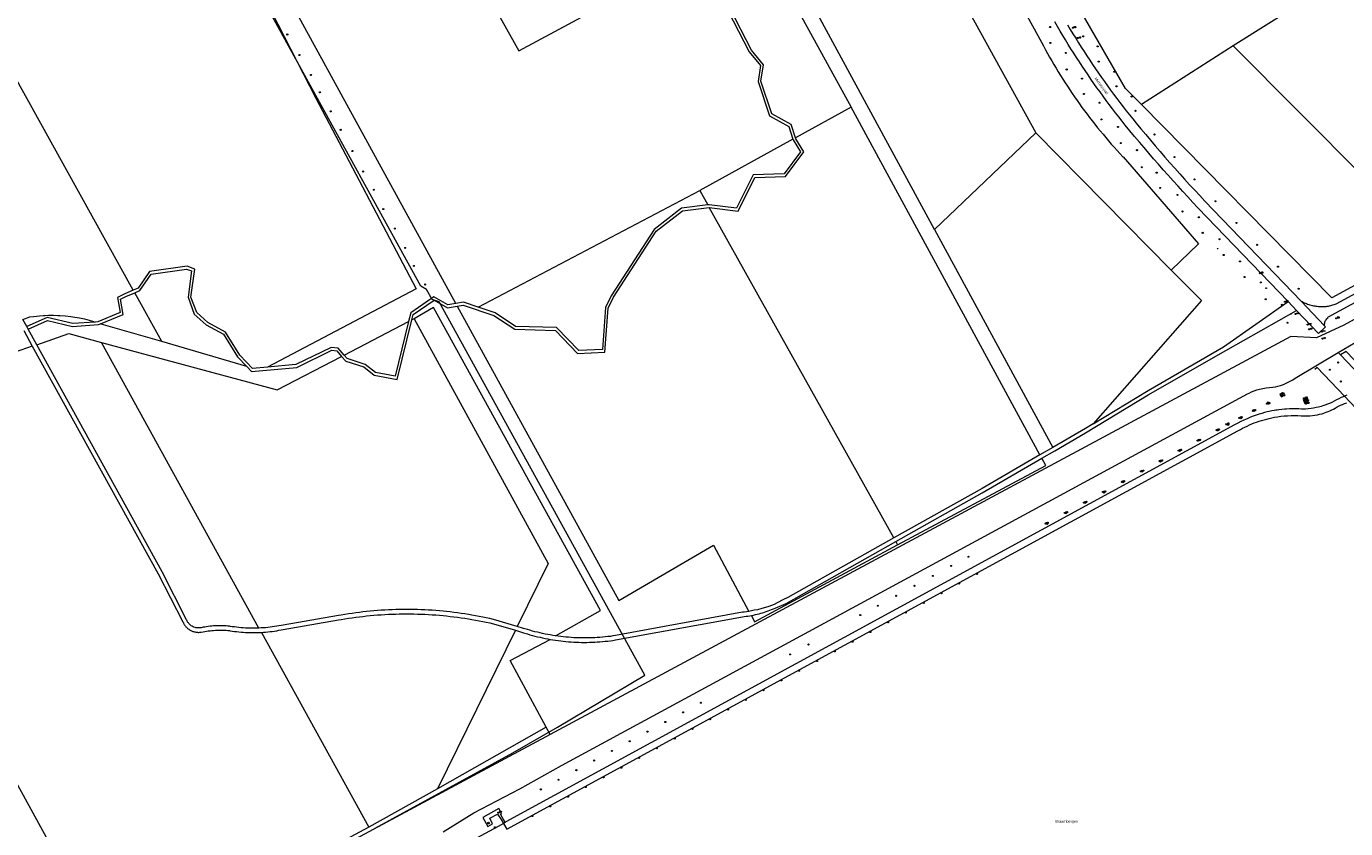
# Model space of a CAD drawing. Header units: metres. Extents: x 138165 to 154469, y 480134 to 494189.
# Tile 137 of 256: x 147430 to 148041, y 483100 to 483471. Entities that reach past the tile are written whole.
import ezdxf

# ---------------------------------------------------------------- set-up
doc = ezdxf.new("R2010")
doc.units = ezdxf.units.M
doc.header["$LTSCALE"] = 0.001
doc.header["$MEASUREMENT"] = 0
for name, color, linetype, lineweight in [('Level 5', 7, 'Continuous', 0), ('TOP-L-terrein schutting raster hek leuning', 7, 'Continuous', 0), ('TOP-L-topo objecten punt', 7, 'Continuous', 0), ('TOP-L-topo objecten vlak', 7, 'Continuous', 0), ('TOP-T-topo huisnummering naamgeving', 7, 'Continuous', 0)]:
    doc.layers.add(name, color=color, linetype=linetype, lineweight=lineweight)
doc.styles.add('Style-INTL_ISO', font='INTL_ISO.shx')
doc.styles.add('Style-STANDARD', font='STANDARD.shx')

# ---------------------------------------------------------------- blocks, each defined once
blk = doc.blocks.new('24')
at = {"layer": 'TOP-L-topo objecten punt', "color": 7, "linetype": 'Continuous', "lineweight": 0}
for radius in [0.025, 0.0182, 0.0115, 0.005]:
    blk.add_circle((0, 0), radius, dxfattribs=at)
blk = doc.blocks.new('121')
at = {"layer": 'TOP-L-topo objecten punt', "color": 7, "linetype": 'Continuous', "lineweight": 0}
blk.add_circle((0, 0), 0.025, dxfattribs=at)
at = {"layer": 'TOP-L-topo objecten punt', "color": 7, "linetype": 'Continuous', "lineweight": 0, "style": 'Style-STANDARD'}
blk.add_text('LD', height=0.06, dxfattribs=at).set_placement((0.0483, 0))
blk = doc.blocks.new('*U13')
at = {"layer": 'Level 5', "color": 7, "linetype": 'Continuous', "lineweight": 0}
blk.add_circle((0, 0), 0.0415, dxfattribs=at)
blk = doc.blocks.new('150')
at = {"layer": 'Level 5', "color": 7, "linetype": 'Continuous', "lineweight": 0}
blk.add_blockref('*U13', (0, 0), dxfattribs=at)
blk = doc.blocks.new('73')
at = {"layer": 'TOP-L-topo objecten punt', "color": 7, "linetype": 'Continuous', "lineweight": 0}
blk.add_circle((0, 0), 0.025, dxfattribs=at)
at = {"layer": 'TOP-L-topo objecten punt', "color": 7, "linetype": 'Continuous', "lineweight": 0, "style": 'Style-STANDARD'}
blk.add_text('WP', height=0.06, dxfattribs=at).set_placement((0.0483, 0))
blk = doc.blocks.new('39')
at = {"layer": 'TOP-L-topo objecten punt', "color": 7, "linetype": 'Continuous', "lineweight": 0}
for p, q in [((0.0175, 0.0175), (-0.0175, 0.0175)), ((-0.0175, 0.0175), (-0.0175, -0.0175)), ((0.0175, 0.0175), (0.0175, -0.0175)), ((0.0175, -0.0175), (-0.0175, -0.0175))]:
    blk.add_line(p, q, dxfattribs=at)
blk.add_circle((0, 0), 0.0332, dxfattribs=at)
blk = doc.blocks.new('10')
at = {"layer": 'TOP-L-topo objecten punt', "linetype": 'Continuous', "lineweight": 0}
blk.add_circle((0, 0), 0.0125, dxfattribs=at)
blk = doc.blocks.new('153')
at = {"layer": 'TOP-L-topo objecten punt', "color": 7, "linetype": 'Continuous', "lineweight": 0}
blk.add_circle((0, 0), 0.025, dxfattribs=at)
at = {"layer": 'TOP-L-topo objecten punt', "color": 7, "linetype": 'Continuous', "lineweight": 0, "style": 'Style-STANDARD'}
blk.add_text('RP', height=0.06, dxfattribs=at).set_placement((0.0483, 0))
blk = doc.blocks.new('302')
at = {"layer": 'TOP-L-topo objecten punt', "color": 7, "linetype": 'Continuous', "lineweight": 0}
blk.add_circle((0, 0), 0.025, dxfattribs=at)
at = {"layer": 'TOP-L-topo objecten punt', "color": 7, "linetype": 'Continuous', "lineweight": 0, "style": 'Style-STANDARD'}
blk.add_text('WH', height=0.06, dxfattribs=at).set_placement((0.0483, 0))
blk = doc.blocks.new('175')
at = {"layer": 'TOP-L-topo objecten punt', "color": 7, "linetype": 'Continuous', "lineweight": 0}
blk.add_circle((0, 0), 0.025, dxfattribs=at)
at = {"layer": 'TOP-L-topo objecten punt', "color": 7, "linetype": 'Continuous', "lineweight": 0, "style": 'Style-STANDARD'}
blk.add_text('SB', height=0.06, dxfattribs=at).set_placement((0.0483, 0))
blk = doc.blocks.new('11')
at = {"layer": 'TOP-L-topo objecten punt', "color": 7, "linetype": 'Continuous', "lineweight": 0}
blk.add_circle((0, 0), 0.025, dxfattribs=at)
at = {"layer": 'TOP-L-topo objecten punt', "color": 7, "linetype": 'Continuous', "lineweight": 0, "style": 'Style-STANDARD'}
blk.add_text('AB', height=0.06, dxfattribs=at).set_placement((0.0483, 0))
blk = doc.blocks.new('14')
at = {"layer": 'TOP-L-topo objecten punt', "color": 7, "linetype": 'Continuous', "lineweight": 0}
blk.add_circle((0, 0), 0.025, dxfattribs=at)
at = {"layer": 'TOP-L-topo objecten punt', "color": 7, "linetype": 'Continuous', "lineweight": 0, "style": 'Style-STANDARD'}
blk.add_text('VB', height=0.06, dxfattribs=at).set_placement((0.0483, 0))

msp = doc.modelspace()

# ---------------------------------------------------------------- linework, layer by layer
at = {"layer": 'TOP-L-terrein schutting raster hek leuning', "flags": 128}
for points in [[(147805.54, 483636.16), (147900.29, 483463.8), (147901.22, 483462.05), (147902.16, 483460.32), (147903.12, 483458.59), (147904.09, 483456.86), (147905.07, 483455.15), (147906.07, 483453.45), (147907.08, 483451.75), (147908.11, 483450.06), (147909.15, 483448.38), (147910.2, 483446.7), (147911.27, 483445.04), (147912.35, 483443.38), (147913.44, 483441.74), (147914.55, 483440.1), (147915.67, 483438.47), (147916.8, 483436.85), (147917.94, 483435.24), (147919.1, 483433.64), (147920.27, 483432.05), (147921.46, 483430.47), (147922.65, 483428.89), (147923.86, 483427.33), (147925.09, 483425.78), (147926.32, 483424.23), (147927.57, 483422.7), (147928.83, 483421.18), (147930.1, 483419.66), (147931.39, 483418.16), (147932.68, 483416.67), (147933.99, 483415.19), (147935.31, 483413.72), (147936.64, 483412.26), (147937.99, 483410.81), (147938.13, 483410.66), (147973, 483370.4), (147960.34, 483358.22)], [(147591.87, 483100), (147655.6, 483134.91), (147676.27, 483146.66), (147716.75, 483170.88), (147621.52, 483343.55), (147618.38, 483344.7), (147615.61, 483349.35), (147612.99, 483350.8), (147503.28, 483550.58), (147465.99, 483534.29), (147442.43, 483534.47), (147430.76, 483555.6), (147383.91, 483529.97), (147387.3, 483522.6)], [(148207.25, 483063.9), (148211.03, 483065.79), (148153.34, 483178.51), (148152.7, 483179.6), (148151.86, 483180.97), (148151.52, 483181.52), (148150.89, 483182.49), (148150.03, 483183.79), (148149.24, 483184.94), (148148.54, 483185.92), (148147.8, 483186.86), (148147.33, 483187.44), (148146.47, 483188.49), (148145.74, 483189.35), (148144.98, 483190.24), (148143.8, 483191.57), (148043.12, 483297.37), (148040.66, 483299.96), (148028, 483313.26), (148026.89, 483312.22)]]:
    msp.add_lwpolyline(points, dxfattribs=at)
at = {"layer": 'TOP-L-topo objecten vlak', "flags": 128}
for points in [[(147805.54, 483636.16), (147900.29, 483463.8), (147901.22, 483462.05), (147902.16, 483460.32), (147903.12, 483458.59), (147904.09, 483456.86), (147905.07, 483455.15), (147906.07, 483453.45), (147907.08, 483451.75), (147908.11, 483450.06), (147909.15, 483448.38), (147910.2, 483446.7), (147911.27, 483445.04), (147912.35, 483443.38), (147913.44, 483441.74), (147914.55, 483440.1), (147915.67, 483438.47), (147916.8, 483436.85), (147917.94, 483435.24), (147919.1, 483433.64), (147920.27, 483432.05), (147921.46, 483430.47), (147922.65, 483428.89), (147923.86, 483427.33), (147925.09, 483425.78), (147926.32, 483424.23), (147927.57, 483422.7), (147928.83, 483421.18), (147930.1, 483419.66), (147931.39, 483418.16), (147932.68, 483416.67), (147933.99, 483415.19), (147935.31, 483413.72), (147936.64, 483412.26), (147937.99, 483410.81), (147938.13, 483410.66), (147973, 483370.4), (147960.34, 483358.22)], [(147794.57, 483609.23), (147897.81, 483421.88)], [(147850.77, 483377.15), (147742.03, 483577.69)], [(148137.61, 483555.34), (147989.12, 483462.14)], [(147511.58, 483541.04), (147564.45, 483437.94), (147610.9, 483349.56), (147542.01, 483313.37)], [(147616.3, 483535.11), (147658.37, 483459.86), (147714.76, 483490.19)], [(147766.16, 483517.83), (147812.3, 483433.71)], [(147629.27, 483342.86), (147535.43, 483514.22)], [(147479.98, 483348.99), (147392.71, 483506.28)], [(147714.76, 483490.19), (147717.25, 483489.35), (147727.02, 483492.68), (147734.76, 483491.17), (147748.87, 483480.74), (147755.2, 483478.45), (147765.11, 483459.38), (147770.24, 483453), (147769.16, 483445.59), (147774.47, 483429.76), (147783.45, 483424.77), (147785.31, 483418.87)], [(147786.47, 483419.51), (147784.53, 483425.65), (147775.54, 483430.66), (147770.49, 483445.7), (147771.61, 483453.37), (147766.2, 483460.1), (147756.12, 483479.49), (147749.49, 483481.9), (147735.3, 483492.39), (147726.93, 483494.03), (147717.25, 483490.73), (147716.33, 483491.03)], [(147946.61, 483434.97), (147939.22, 483442.31), (147916.83, 483481.06)], [(148014.57, 483343.81), (147972.78, 483387.18), (147970.46, 483389.66), (147968.14, 483392.15), (147965.84, 483394.65), (147963.55, 483397.15), (147961.27, 483399.67), (147959.01, 483402.2), (147956.75, 483404.74), (147954.51, 483407.29), (147952.28, 483409.85), (147950.06, 483412.43), (147947.86, 483415.01), (147945.66, 483417.6), (147943.48, 483420.21), (147941.31, 483422.82), (147939.16, 483425.43), (147937.65, 483427.31), (147936.16, 483429.2), (147934.67, 483431.1), (147933.2, 483433.01), (147931.75, 483434.93), (147930.3, 483436.86), (147928.87, 483438.8), (147927.45, 483440.75), (147926.05, 483442.71), (147924.65, 483444.68), (147923.27, 483446.65), (147921.91, 483448.64), (147920.55, 483450.63), (147919.21, 483452.64), (147917.89, 483454.65), (147916.57, 483456.67), (147915.27, 483458.7), (147913.99, 483460.74), (147912.71, 483462.79), (147911.45, 483464.84), (147910.21, 483466.91), (147908.98, 483468.98), (147907.76, 483471.06), (147906.55, 483473.15)], [(147912.47, 483471.8), (147913.7, 483469.73), (147914.94, 483467.66), (147916.2, 483465.61), (147917.47, 483463.56), (147918.75, 483461.52), (147920.05, 483459.49), (147921.36, 483457.47), (147922.68, 483455.46), (147924.02, 483453.45), (147925.37, 483451.46), (147926.74, 483449.47), (147928.11, 483447.5), (147929.5, 483445.53), (147930.91, 483443.57), (147932.32, 483441.62), (147933.75, 483439.68), (147935.2, 483437.75), (147936.65, 483435.83), (147938.12, 483433.92), (147939.6, 483432.02), (147941.09, 483430.13), (147942.6, 483428.25), (147944.22, 483426.27), (147946.41, 483423.63), (147948.61, 483421), (147950.82, 483418.39), (147953.04, 483415.78), (147955.27, 483413.18), (147957.52, 483410.59), (147959.78, 483408.02), (147962.05, 483405.45), (147964.33, 483402.9), (147966.63, 483400.35), (147968.94, 483397.82), (147971.26, 483395.29), (147973.58, 483392.78), (147975.93, 483390.28), (148020.56, 483343.96)], [(147989.12, 483462.14), (147946.61, 483434.97)], [(148080.49, 483370.3), (147989.12, 483462.14)], [(148335.73, 483432.49), (148280.21, 483452.64), (148278.02, 483453.54), (148275.74, 483454.2), (148273.4, 483454.62), (148271.04, 483454.8), (148268.66, 483454.72), (148268.63, 483454.72), (148263.34, 483453.82), (148258.17, 483452.38), (148258.11, 483452.35), (148040.29, 483332.87), (148027.66, 483326.94), (148015.76, 483327.6), (147673, 483143.4)], [(148031.39, 483332.5), (148031.38, 483332.62), (148031.36, 483333.04), (148031.38, 483333.45), (148031.45, 483333.86), (148031.55, 483334.26), (148031.7, 483334.65), (148031.89, 483335.02), (148032.12, 483335.36), (148032.38, 483335.69), (148032.68, 483335.98), (148032.99, 483336.25), (148032.86, 483336.46), (148252.54, 483455.75)], [(148020.56, 483343.96), (148020.98, 483343.74), (148021.48, 483343.48), (148021.99, 483343.23), (148022.51, 483343.01), (148023.03, 483342.79), (148023.56, 483342.59), (148024.1, 483342.41), (148024.64, 483342.24), (148025.18, 483342.09), (148025.73, 483341.95), (148026.28, 483341.83), (148026.84, 483341.72), (148027.39, 483341.63), (148027.95, 483341.55), (148028.52, 483341.49), (148028.88, 483341.46), (148029.42, 483341.43), (148029.96, 483341.42), (148030.5, 483341.43), (148031.04, 483341.45), (148031.58, 483341.48), (148032.11, 483341.53), (148032.65, 483341.6), (148033.18, 483341.68), (148033.71, 483341.78), (148034.24, 483341.9), (148034.76, 483342.03), (148035.28, 483342.18), (148035.79, 483342.34), (148036.3, 483342.51), (148036.8, 483342.71), (148224.47, 483444.53)], [(147812.3, 483433.71), (147786.47, 483419.51)], [(147899.63, 483272.73), (147812.3, 483433.71)], [(148080.49, 483370.3), (148034.8, 483345.4), (147946.61, 483434.97)], [(147785.31, 483418.87), (147742.18, 483395.16)], [(147785.31, 483418.87), (147785.42, 483418.54), (147788.73, 483413.09), (147781.17, 483402.94), (147766.88, 483402.37), (147759.2, 483387), (147746.57, 483388.57), (147745.9, 483388.49)], [(147746.59, 483387.26), (147759.95, 483385.59), (147767.7, 483401.1), (147781.84, 483401.67), (147790.29, 483413.01), (147786.61, 483419.08), (147786.47, 483419.51)], [(147897.81, 483421.88), (147850.77, 483377.15)], [(147960.34, 483358.22), (147897.81, 483421.88)], [(147639.58, 483341.15), (147742.18, 483395.16)], [(147742.18, 483395.16), (147745.9, 483388.49)], [(147629.93, 483341.66), (147632.73, 483342.13), (147646.86, 483337.27), (147656.52, 483330.9), (147675.35, 483330.39), (147685.65, 483319.77), (147698.31, 483320.27), (147699.77, 483340.63), (147702.29, 483345.72), (147722.04, 483376.26), (147734.25, 483385.77), (147746.57, 483387.26), (147746.59, 483387.26)], [(147745.9, 483388.49), (147733.74, 483387.02), (147721.06, 483377.15), (147701.16, 483346.37), (147698.49, 483340.98), (147697.1, 483321.52), (147686.18, 483321.09), (147675.91, 483331.68), (147656.93, 483332.19), (147647.43, 483338.45), (147639.58, 483341.15)], [(147831.94, 483234.4), (147746.59, 483387.26)], [(147850.77, 483377.15), (147905.68, 483276.26)], [(147542.01, 483313.37), (147535.18, 483312.76), (147529.22, 483318.94), (147522.59, 483329.63), (147514.41, 483334.06), (147509.3, 483338.69), (147506.66, 483345.85), (147508.38, 483358.73), (147504.83, 483360.11), (147487.49, 483357.7), (147482.2, 483349.94), (147479.98, 483348.99)], [(147480.62, 483347.85), (147483.06, 483348.9), (147488.24, 483356.5), (147504.67, 483358.78), (147506.95, 483357.89), (147505.33, 483345.7), (147508.19, 483337.94), (147513.65, 483332.99), (147521.67, 483328.66), (147528.19, 483318.14), (147532.51, 483313.66)], [(147960.34, 483358.22), (147974.38, 483344.3), (147924.33, 483287.22)], [(147479.98, 483348.99), (147476.03, 483347.3), (147472.66, 483345.65), (147473.84, 483338.63), (147463.6, 483334.36), (147462.35, 483334.28)], [(147464.79, 483333.45), (147475.3, 483337.83), (147474.11, 483344.91), (147476.58, 483346.12), (147480.62, 483347.85)], [(147493.14, 483325.29), (147480.62, 483347.85)], [(147629.27, 483342.86), (147625.6, 483342.24), (147619.11, 483345.89), (147608.44, 483338.55), (147607.43, 483334.48)], [(147608.97, 483335.28), (147609.58, 483337.75), (147619.18, 483344.36), (147625.37, 483340.88), (147629.93, 483341.66)], [(148020.56, 483343.96), (148031.39, 483332.5)], [(147675.38, 483189.01), (147696.16, 483200.71), (147618.94, 483340.92), (147609.9, 483335.76)], [(147639.58, 483341.15), (147632.84, 483343.47), (147629.27, 483342.86)], [(147629.93, 483341.66), (147704.67, 483205.36), (147748.49, 483231.02), (147764.96, 483200.32)], [(147900.46, 483271.19), (147906.52, 483274.72), (147920.66, 483282.97), (147949.7, 483300.54), (147985.65, 483321.07), (148018.4, 483339.68)], [(147924.33, 483287.22), (147949.7, 483302.56), (147984.65, 483322.78), (148014.57, 483343.81)], [(148018.4, 483339.68), (148014.57, 483343.81)], [(148018.4, 483339.68), (148028.56, 483328.97), (148031.81, 483332.01), (148031.39, 483332.5)], [(147428.85, 483335.42), (147432.13, 483336.63), (147433.78, 483336.86), (147436.6, 483337.16), (147438.45, 483337.3), (147439.02, 483337.33), (147440.77, 483337.39), (147443.1, 483337.4), (147445.06, 483337.35), (147445.94, 483337.31), (147448.38, 483337.13), (147450.98, 483336.83), (147452.83, 483336.56), (147455.13, 483336.15), (147457.31, 483335.68), (147459.6, 483335.1), (147461.48, 483334.56), (147462.35, 483334.28)], [(147430.64, 483332.18), (147428.85, 483335.42)], [(147462.35, 483334.28), (147451.93, 483333.53), (147440.14, 483336.42), (147430.64, 483332.18)], [(147431.27, 483331.04), (147430.64, 483332.18)], [(147431.27, 483331.04), (147440.26, 483335.05), (147451.82, 483332.22), (147463.9, 483333.08), (147464.79, 483333.45)], [(147493.14, 483325.29), (147466.12, 483332.96), (147464.79, 483333.45)], [(147576.39, 483318.38), (147578.29, 483316.19), (147586.73, 483313.49), (147591.53, 483309.72), (147602.12, 483307.68), (147608.97, 483335.28)], [(147577.57, 483319), (147607.43, 483334.48)], [(147607.43, 483334.48), (147601.15, 483309.19), (147592.08, 483310.94), (147587.35, 483314.66), (147579.03, 483317.32), (147577.57, 483319)], [(147609.9, 483335.76), (147608.97, 483335.28)], [(147609.9, 483335.76), (147672.06, 483222.51), (147657.65, 483193.35)], [(147429.34, 483330.27), (147433.23, 483323.03)], [(147435.29, 483323.76), (147431.27, 483331.04)], [(147435.29, 483323.76), (147450.16, 483329), (147465.23, 483324.76)], [(148037.69, 483320.14), (148050.78, 483327.94)], [(147433.23, 483323.03), (147346.5, 483292.49), (147334.82, 483286.82)], [(147433.23, 483323.03), (147491.5, 483217.76), (147502.89, 483195.48), (147502.98, 483195.27), (147503.13, 483194.95), (147503.3, 483194.64), (147503.48, 483194.33), (147503.67, 483194.04), (147503.88, 483193.75), (147504.1, 483193.47), (147504.33, 483193.2), (147504.58, 483192.95), (147504.83, 483192.7), (147505.1, 483192.47), (147505.38, 483192.24), (147505.66, 483192.03), (147505.96, 483191.84), (147506.26, 483191.66), (147506.57, 483191.49), (147506.89, 483191.33), (147507.22, 483191.2), (147507.55, 483191.07), (147507.89, 483190.96), (147508.23, 483190.87), (147508.58, 483190.79), (147508.92, 483190.72), (147509.28, 483190.68), (147509.63, 483190.65), (147509.98, 483190.63), (147510.34, 483190.63), (147510.69, 483190.65), (147511.05, 483190.68), (147511.43, 483190.76), (147512.24, 483190.92), (147513.05, 483191.07), (147513.87, 483191.2), (147514.68, 483191.31), (147515.5, 483191.4), (147516.32, 483191.48), (147517.14, 483191.55), (147517.97, 483191.6), (147518.79, 483191.63), (147519.61, 483191.65), (147520.44, 483191.65), (147521.26, 483191.64), (147522.09, 483191.6), (147522.91, 483191.56), (147523.73, 483191.49), (147524.55, 483191.42), (147524.74, 483191.39), (147525.76, 483191.23), (147526.78, 483191.08), (147527.81, 483190.96), (147528.84, 483190.84), (147529.87, 483190.75), (147530.9, 483190.67), (147531.93, 483190.61), (147532.96, 483190.56), (147534, 483190.53), (147535.03, 483190.51), (147536.07, 483190.51), (147537.1, 483190.53), (147538.14, 483190.56), (147539.27, 483190.62)], [(147538.14, 483192.59), (147537.1, 483192.56), (147536.07, 483192.54), (147535.03, 483192.54), (147534, 483192.55), (147532.96, 483192.59), (147531.93, 483192.63), (147530.9, 483192.7), (147529.87, 483192.78), (147528.84, 483192.87), (147527.81, 483192.98), (147526.78, 483193.11), (147525.76, 483193.25), (147524.74, 483193.41), (147524.55, 483193.44), (147523.73, 483193.52), (147522.91, 483193.58), (147522.09, 483193.63), (147521.26, 483193.66), (147520.44, 483193.68), (147519.61, 483193.68), (147518.79, 483193.66), (147517.97, 483193.63), (147517.14, 483193.58), (147516.32, 483193.51), (147515.5, 483193.43), (147514.68, 483193.34), (147513.87, 483193.22), (147513.05, 483193.09), (147512.24, 483192.95), (147511.43, 483192.79), (147511.05, 483192.71), (147510.69, 483192.67), (147510.34, 483192.66), (147509.98, 483192.66), (147509.63, 483192.67), (147509.28, 483192.7), (147508.92, 483192.75), (147508.58, 483192.81), (147508.02, 483193.03), (147507.61, 483193.21), (147507.2, 483193.43), (147506.81, 483193.68), (147506.33, 483194.05), (147505.99, 483194.36), (147505.67, 483194.72), (147505.45, 483194.96), (147505.25, 483195.25), (147505.07, 483195.56), (147504.9, 483195.87), (147504.75, 483196.19), (147504.66, 483196.4), (147493.28, 483218.68), (147435.29, 483323.76)], [(147538.14, 483192.59), (147465.23, 483324.76)], [(147465.23, 483324.76), (147546.51, 483302.89), (147576.39, 483318.38)], [(147532.51, 483313.66), (147493.14, 483325.29)], [(147532.51, 483313.66), (147534.68, 483311.41), (147555.62, 483313.28), (147571.79, 483321.18), (147574.2, 483320.9), (147576.39, 483318.38)], [(147577.57, 483319), (147574.85, 483322.13), (147571.57, 483322.52), (147555.27, 483314.56), (147542.01, 483313.37)], [(147623.36, 483098.29), (147637.64, 483107.14), (147658.93, 483118.16), (147678.25, 483129.02), (147995.77, 483301.06), (147996.43, 483301.39), (147997.53, 483301.91), (147998.82, 483302.43), (148000.01, 483302.84), (148001.3, 483303.22), (148002.76, 483303.55), (148004.37, 483303.82), (148005.94, 483303.98), (148007.41, 483304.05), (148008.68, 483304.3), (148009.82, 483304.58), (148010.97, 483304.92), (148012.39, 483305.42), (148013.86, 483306.05), (148015.42, 483306.83), (148016.64, 483307.53), (148017.81, 483308.29), (148037.69, 483320.14)], [(148037.69, 483320.14), (148038.71, 483319.08)], [(148225.14, 483071.95), (148173.44, 483175.03), (148172.67, 483176.53), (148171.05, 483179.59), (148170.06, 483181.39), (148168.93, 483183.36), (148167.72, 483185.39), (148165.81, 483188.48), (148164.62, 483190.32), (148163.14, 483192.47), (148162.83, 483192.9), (148161.92, 483194.13), (148161.2, 483195.08), (148159.79, 483196.85), (148158.7, 483198.15), (148157.41, 483199.63), (148155.54, 483201.65), (148041.43, 483320.68), (148038.71, 483319.08)], [(148038.71, 483319.08), (148053.7, 483303.36)], [(148011.86, 483301.48), (148010.72, 483300.73), (148011.43, 483299.69), (148012.9, 483300.61), (148012.72, 483300.95)], [(148011.86, 483301.48), (148012.24, 483301.72), (148012.72, 483300.95)], [(148012.72, 483300.95), (148012.32, 483300.71), (148011.86, 483301.48)], [(148041.7, 483300.37), (148040.93, 483300.07), (148040.66, 483299.96), (148039.99, 483299.67), (148039.11, 483299.28), (148037.98, 483298.75), (148036.89, 483298.2), (148035.85, 483297.65), (148034.69, 483297.05), (148033.73, 483296.61), (148032.76, 483296.21), (148031.48, 483295.73), (148030.66, 483295.46), (148029.74, 483295.19), (148028.64, 483294.9), (148027.56, 483294.65), (148026.27, 483294.4), (148025.26, 483294.25), (148023.87, 483294.09), (148022.51, 483294), (148021.54, 483293.97), (148020.75, 483293.98), (148019.55, 483294.04), (148018.23, 483294.08), (148017.23, 483294.09), (148016.22, 483294.08), (148015.09, 483294.04), (148013.77, 483293.97), (148012.83, 483293.9), (148011.58, 483293.78), (148010.16, 483293.61), (148009.48, 483293.52), (148008.86, 483293.42), (148008.04, 483293.29), (148006.97, 483293.09), (148005.8, 483292.85), (148004.89, 483292.65), (148003.54, 483292.32), (148002.28, 483291.97), (148001.04, 483291.6), (147999.77, 483291.19), (147998.35, 483290.68), (147997.11, 483290.21), (147995.5, 483289.53), (147994.09, 483288.9), (147992.63, 483288.19), (147991.26, 483287.41), (147989.76, 483286.62), (147652.39, 483102.87), (147652.13, 483102.61)], [(147652.8, 483099.56), (147991.27, 483283.86), (147992.54, 483284.59), (147993.47, 483285.09), (147994.52, 483285.63), (147995.55, 483286.12), (147996.61, 483286.61), (147997.74, 483287.09), (147998.86, 483287.54), (147999.94, 483287.94), (148001.06, 483288.33), (148002.25, 483288.72), (148003.41, 483289.06), (148004.59, 483289.38), (148005.71, 483289.65), (148006.96, 483289.93), (148008.27, 483290.19), (148009.67, 483290.42), (148011.2, 483290.63), (148012.73, 483290.79), (148014.18, 483290.91), (148015.94, 483290.99), (148017.39, 483291.01), (148018.96, 483290.99), (148020.53, 483290.92), (148022.04, 483290.83), (148023.17, 483290.82), (148024.53, 483290.87), (148025.75, 483290.97), (148026.88, 483291.12), (148028.05, 483291.33), (148029.11, 483291.56), (148030.21, 483291.85), (148031.34, 483292.2), (148032.1, 483292.47), (148033.01, 483292.83), (148033.82, 483293.17), (148034.77, 483293.63), (148035.47, 483293.99), (148036.33, 483294.47), (148037.25, 483295), (148038.08, 483295.43), (148038.83, 483295.79), (148039.63, 483296.14), (148040.68, 483296.57), (148041.63, 483296.91)], [(148011.18, 483300.71), (148011.53, 483300.11), (148012.1, 483300.48), (148011.72, 483301.02), (148011.18, 483300.71)], [(148022.92, 483299.08), (148021.45, 483298.62), (148021.91, 483297.12), (148023.41, 483297.57)], [(148022.12, 483297.88), (148022.78, 483298.11), (148022.58, 483298.75), (148021.94, 483298.54), (148022.12, 483297.88)], [(148022.92, 483299.08), (148023.39, 483299.21), (148023.84, 483297.7), (148023.41, 483297.57)], [(148023.41, 483297.57), (148022.92, 483299.08)], [(147334.82, 483286.82), (147471.59, 483037.55)], [(147924.33, 483287.22), (147920.66, 483284.99), (147905.68, 483276.26)], [(147899.63, 483272.73), (147872.96, 483257.18), (147831.94, 483234.4)], [(147832.86, 483232.75), (147872.96, 483255.16), (147900.46, 483271.19)], [(147833.72, 483231.2), (147902.3, 483267.8), (147900.46, 483271.19)], [(147905.68, 483276.26), (147899.63, 483272.73)], [(147831.94, 483234.4), (147782.99, 483206.76), (147780.62, 483205.67), (147778.02, 483204.35), (147776.61, 483203.59), (147775.39, 483203.09), (147774.19, 483202.65), (147772.6, 483202.1), (147770.92, 483201.6), (147768.9, 483201.07), (147767.37, 483200.82), (147764.96, 483200.32)], [(147766.19, 483198.47), (147767.05, 483198.64), (147767.91, 483198.82), (147768.77, 483199.02), (147769.62, 483199.23), (147770.46, 483199.47), (147771.31, 483199.71), (147772.14, 483199.97), (147772.98, 483200.25), (147773.8, 483200.54), (147774.63, 483200.84), (147775.44, 483201.16), (147776.26, 483201.5), (147777.06, 483201.85), (147781.07, 483203.49), (147782.24, 483204.04), (147832.86, 483232.75)], [(147766.19, 483198.47), (147767.51, 483195.56), (147833.72, 483231.2)], [(147832.86, 483232.75), (147833.72, 483231.2)], [(147657.65, 483193.35), (147646.64, 483196.62), (147644.99, 483196.99), (147643.34, 483197.35), (147641.69, 483197.69), (147640.03, 483198.02), (147638.38, 483198.33), (147636.71, 483198.62), (147635.05, 483198.9), (147633.38, 483199.17), (147631.71, 483199.41), (147630.04, 483199.64), (147628.37, 483199.86), (147626.69, 483200.06), (147625.01, 483200.24), (147623.33, 483200.41), (147621.65, 483200.56), (147619.97, 483200.7), (147618.29, 483200.82), (147616.6, 483200.92), (147614.92, 483201.01), (147613.23, 483201.08), (147611.55, 483201.14), (147609.86, 483201.18), (147608.17, 483201.2), (147606.48, 483201.21), (147604.8, 483201.2), (147603.11, 483201.18), (147601.42, 483201.14), (147599.74, 483201.08), (147598.05, 483201.01), (147596.36, 483200.92), (147594.68, 483200.82), (147593, 483200.7), (147591.32, 483200.57), (147589.63, 483200.41), (147587.95, 483200.24), (147586.28, 483200.06), (147584.6, 483199.86), (147582.93, 483199.65), (147581.26, 483199.42), (147579.59, 483199.17), (147577.92, 483198.91), (147576.26, 483198.63), (147574.95, 483198.4), (147549.41, 483194), (147548.4, 483193.79), (147547.38, 483193.6), (147546.36, 483193.42), (147545.34, 483193.26), (147544.32, 483193.12), (147543.29, 483192.99), (147542.26, 483192.88), (147541.23, 483192.78), (147540.2, 483192.7), (147539.17, 483192.64), (147538.14, 483192.59)], [(147539.27, 483190.62), (147540.2, 483190.67), (147541.23, 483190.76), (147542.26, 483190.85), (147543.29, 483190.96), (147544.32, 483191.09), (147545.34, 483191.24), (147546.36, 483191.4), (147547.38, 483191.57), (147548.4, 483191.76), (147549.41, 483191.97), (147574.95, 483196.37), (147576.26, 483196.6), (147577.92, 483196.88), (147579.59, 483197.14), (147581.26, 483197.39), (147582.93, 483197.62), (147584.6, 483197.84), (147586.28, 483198.03), (147587.95, 483198.22), (147589.63, 483198.39), (147591.32, 483198.54), (147593, 483198.67), (147594.68, 483198.79), (147596.36, 483198.9), (147598.05, 483198.98), (147599.74, 483199.06), (147601.42, 483199.11), (147603.11, 483199.15), (147604.8, 483199.18), (147606.48, 483199.18), (147608.17, 483199.18), (147609.86, 483199.15), (147611.55, 483199.11), (147613.23, 483199.06), (147614.92, 483198.98), (147616.6, 483198.9), (147618.29, 483198.79), (147619.97, 483198.67), (147621.65, 483198.54), (147623.33, 483198.38), (147625.01, 483198.22), (147626.69, 483198.03), (147628.37, 483197.83), (147630.04, 483197.62), (147631.71, 483197.39), (147633.38, 483197.14), (147635.05, 483196.88), (147636.71, 483196.6), (147638.38, 483196.3), (147640.03, 483195.99), (147641.69, 483195.67), (147643.34, 483195.32), (147644.99, 483194.97), (147646.64, 483194.59), (147656.85, 483191.56)], [(147672.99, 483187.37), (147674.18, 483187.17), (147675.38, 483186.99), (147676.58, 483186.82), (147677.79, 483186.66), (147678.99, 483186.52), (147680.2, 483186.4), (147681.41, 483186.29), (147682.62, 483186.2), (147683.83, 483186.13), (147685.04, 483186.07), (147686.26, 483186.03), (147687.47, 483186), (147688.68, 483185.99), (147689.9, 483185.99), (147691.11, 483186.01), (147692.32, 483186.05), (147693.54, 483186.1), (147694.75, 483186.17), (147695.96, 483186.26), (147697.17, 483186.36), (147698.38, 483186.48), (147699.58, 483186.61), (147700.79, 483186.76), (147701.99, 483186.92), (147703.19, 483187.1), (147761.94, 483197.88), (147762.72, 483197.96), (147763.59, 483198.07), (147764.46, 483198.18), (147765.33, 483198.32), (147766.19, 483198.47)], [(147764.96, 483200.32), (147762.72, 483199.99), (147761.94, 483199.91), (147703.19, 483189.13), (147701.99, 483188.95), (147700.79, 483188.78), (147699.58, 483188.64), (147698.38, 483188.5), (147697.17, 483188.39), (147695.96, 483188.29), (147694.75, 483188.2), (147693.54, 483188.13), (147692.32, 483188.08), (147691.11, 483188.04), (147689.9, 483188.02), (147688.68, 483188.02), (147687.47, 483188.03), (147686.26, 483188.05), (147685.04, 483188.1), (147683.83, 483188.16), (147682.62, 483188.23), (147681.41, 483188.32), (147680.2, 483188.43), (147678.99, 483188.55), (147677.79, 483188.69), (147676.58, 483188.84), (147675.38, 483189.01)], [(147656.85, 483191.56), (147620.8, 483118.25)], [(147656.85, 483191.56), (147660.58, 483190.45), (147661.21, 483190.25), (147662.37, 483189.9), (147663.53, 483189.55), (147664.7, 483189.23), (147665.87, 483188.91), (147667.05, 483188.62), (147668.23, 483188.34), (147669.42, 483188.07), (147670.6, 483187.83), (147671.79, 483187.59), (147672.99, 483187.37)], [(147675.38, 483189.01), (147674.18, 483189.2), (147672.99, 483189.4), (147671.79, 483189.62), (147670.6, 483189.85), (147669.42, 483190.1), (147668.23, 483190.37), (147667.05, 483190.65), (147665.87, 483190.94), (147664.7, 483191.25), (147663.53, 483191.58), (147662.37, 483191.92), (147661.21, 483192.28), (147660.58, 483192.48), (147657.65, 483193.35)], [(147539.27, 483190.62), (147589.04, 483100.44)], [(147671.15, 483146.78), (147654.36, 483177.57), (147672.99, 483187.37)], [(147673, 483143.4), (147463.16, 483030.63), (147417.43, 483049.84)], [(147671.15, 483146.78), (147620.8, 483118.25)], [(147673, 483143.4), (147671.15, 483146.78)], [(147620.8, 483118.25), (147589.04, 483100.44)], [(147652.13, 483102.61), (147649.92, 483106.54), (147650.44, 483106.84), (147649.12, 483109.08), (147641.76, 483104.94), (147644.13, 483100.82), (147646.29, 483101.93), (147645.04, 483104.56), (147648.61, 483106.52), (147650.21, 483103.92), (147651.31, 483102.13)], [(147589.04, 483100.44), (147471.59, 483037.55)], [(147651.31, 483102.13), (147648.81, 483100.82), (147627.04, 483089.01)], [(147651.31, 483102.13), (147651.39, 483102.19)], [(147652.13, 483102.61), (147651.39, 483102.19)], [(147651.39, 483102.19), (147652.8, 483099.56)]]:
    msp.add_lwpolyline(points, dxfattribs=at)

# ---------------------------------------------------------------- block references
at = {"layer": 'TOP-L-topo objecten punt', "xscale": 10, "yscale": 10, "zscale": 10}
for name, p in [('24', (147551.25, 483467.35)), ('24', (147904.39, 483470.83)), ('14', (147914.86, 483470.5)), ('11', (147917.11, 483465.74)), ('24', (147919.68, 483466.49)), ('24', (147904.47, 483463.45)), ('24', (147926.34, 483461.86)), ('24', (147556.88, 483457.86)), ('24', (147911.6, 483458.85)), ('24', (147926.84, 483454.82)), ('24', (147562.19, 483448.62)), ('24', (147912.02, 483451.17)), ('24', (147934.09, 483450.11)), ('24', (147919.12, 483446.97)), ('24', (147935.07, 483443.37)), ('24', (147566.35, 483440.6)), ('24', (147920, 483439.82)), ('24', (147927.21, 483435.76)), ('24', (147942.09, 483438.64)), ('24', (147571.35, 483431.78)), ('24', (147943.83, 483432.02)), ('24', (147575.96, 483423.25)), ('24', (147928.1, 483428.04)), ('24', (147935.79, 483424.6)), ('24', (147937.03, 483417.11)), ('24', (147952.62, 483421.07)), ('24', (147581.39, 483413.43)), ('24', (147944.57, 483413.81)), ('24', (147946.77, 483405.91)), ('24', (147961.89, 483410.61)), ('24', (147586.33, 483403.95)), ('24', (147953.66, 483403.4)), ('24', (147971.22, 483400.28)), ('24', (147591.27, 483395.48)), ('24', (147955.34, 483396.36)), ('24', (147963.28, 483393.12)), ('24', (147595.7, 483386.54)), ('24', (147980.85, 483390.19)), ('24', (147965.64, 483385.44)), ('24', (147973.19, 483382.74)), ('24', (147601.04, 483377.54)), ('24', (147974.98, 483375.54)), ('24', (147990.64, 483380.15)), ('24', (147605.8, 483368.58)), ('10', (147981.86, 483368.2)), ('24', (147982.76, 483372.59)), ('24', (148000.24, 483369.99)), ('24', (147984.68, 483365.31)), ('24', (147992.24, 483362.32)), ('24', (147609.86, 483360.24)), ('11', (148001.44, 483356.87)), ('24', (148009.83, 483359.91)), ('24', (147615.04, 483351.63)), ('24', (147994.38, 483355.11)), ('24', (148001.85, 483352.59)), ('10', (148004.35, 483349.94)), ('24', (148004.14, 483344.82)), ('175', (148013.02, 483343.67)), ('24', (148019.38, 483349.68)), ('24', (148011.57, 483342.21)), ('10', (148015.78, 483337.97)), ('11', (148017.96, 483337.99)), ('24', (148014.27, 483333.95)), ('302', (148023.55, 483333.07)), ('175', (148036.78, 483336)), ('11', (148024.24, 483330.89)), ('302', (148030.09, 483329.82)), ('14', (148030.38, 483326.58)), ('24', (148037.64, 483315.54)), ('24', (148033.78, 483312.19)), ('24', (148038.96, 483306.75)), ('121', (148004.74, 483296.44)), ('150', (148005.26, 483296.89)), ('73', (148011.52, 483300.02)), ('73', (148021.84, 483298.98)), ('73', (148022.41, 483296.7)), ('73', (148022.54, 483297.73)), ('73', (148022.76, 483296.47)), ('121', (147991.89, 483289.89)), ('150', (147992.58, 483289.94)), ('121', (147998.15, 483293.17)), ('150', (147998.7, 483293.31)), ('121', (147981.38, 483284.24)), ('150', (147981.89, 483284.27)), ('121', (147985.84, 483286.97)), ('150', (147986.62, 483286.86)), ('121', (147972.61, 483279.4)), ('150', (147973, 483279.5)), ('121', (147963.85, 483274.77)), ('150', (147964.31, 483274.76)), ('121', (147946.36, 483265.17)), ('150', (147946.77, 483265.18)), ('121', (147955.04, 483269.9)), ('150', (147955.38, 483269.86)), ('121', (147937.55, 483260.25)), ('150', (147937.98, 483260.31)), ('121', (147928.77, 483255.57)), ('150', (147929.28, 483255.53)), ('121', (147911.12, 483245.89)), ('150', (147911.56, 483245.89)), ('121', (147919.99, 483250.71)), ('150', (147920.43, 483250.68)), ('121', (147902.17, 483241)), ('150', (147902.77, 483240.98)), ('24', (147866.53, 483225.61)), ('24', (147850.04, 483216.76)), ('24', (147858.53, 483221.37)), ('24', (147870.52, 483217.7)), ('24', (147841.55, 483212.15)), ('24', (147862.29, 483213.22)), ('24', (147833.05, 483207.53)), ('24', (147845.82, 483204.25)), ('24', (147854.06, 483208.73)), ('24', (147816.48, 483198.6)), ('24', (147824.56, 483202.92)), ('24', (147837.59, 483199.76)), ('24', (147829.36, 483195.28)), ('24', (147792.46, 483185)), ('24', (147812.89, 483186.31)), ('24', (147821.13, 483190.79)), ('24', (147784, 483180.41)), ('24', (147804.66, 483181.82)), ('24', (147788.2, 483172.85)), ('24', (147796.43, 483177.34)), ('24', (147779.97, 483168.37)), ('24', (147771.73, 483163.88)), ('24', (147742.68, 483158.04)), ('24', (147755.27, 483154.91)), ('24', (147763.5, 483159.4)), ('24', (147726.22, 483149.13)), ('24', (147734.45, 483153.59)), ('24', (147747.04, 483150.43)), ('24', (147717.98, 483144.67)), ('24', (147738.81, 483145.94)), ('24', (147709.75, 483140.22)), ('24', (147722.34, 483136.97)), ('24', (147730.57, 483141.46)), ('24', (147693.29, 483131.31)), ('24', (147701.52, 483135.76)), ('24', (147714.11, 483132.49)), ('24', (147685.06, 483126.85)), ('24', (147705.88, 483128.01)), ('24', (147668.6, 483117.94)), ('24', (147676.83, 483122.4)), ('24', (147689.41, 483119.04)), ('24', (147697.65, 483123.52)), ('24', (147681.18, 483114.55)), ('153', (147648.94, 483107.18)), ('24', (147664.72, 483105.58)), ('24', (147672.95, 483110.07)), ('150', (147644.43, 483102.34)), ('39', (147647.45, 483100.33))]:
    msp.add_blockref(name, p, dxfattribs=at)

# ---------------------------------------------------------------- texts
at = {"layer": 'TOP-T-topo huisnummering naamgeving', "style": 'Style-INTL_ISO'}
msp.add_text('Michauxpad', height=1.25, rotation=306.9, dxfattribs=at).set_placement((147924.83, 483446.94))
msp.add_text('Braambergen', height=1.25, dxfattribs=at).set_placement((147906.82, 483102.55))

doc.saveas('drawing.dxf')
